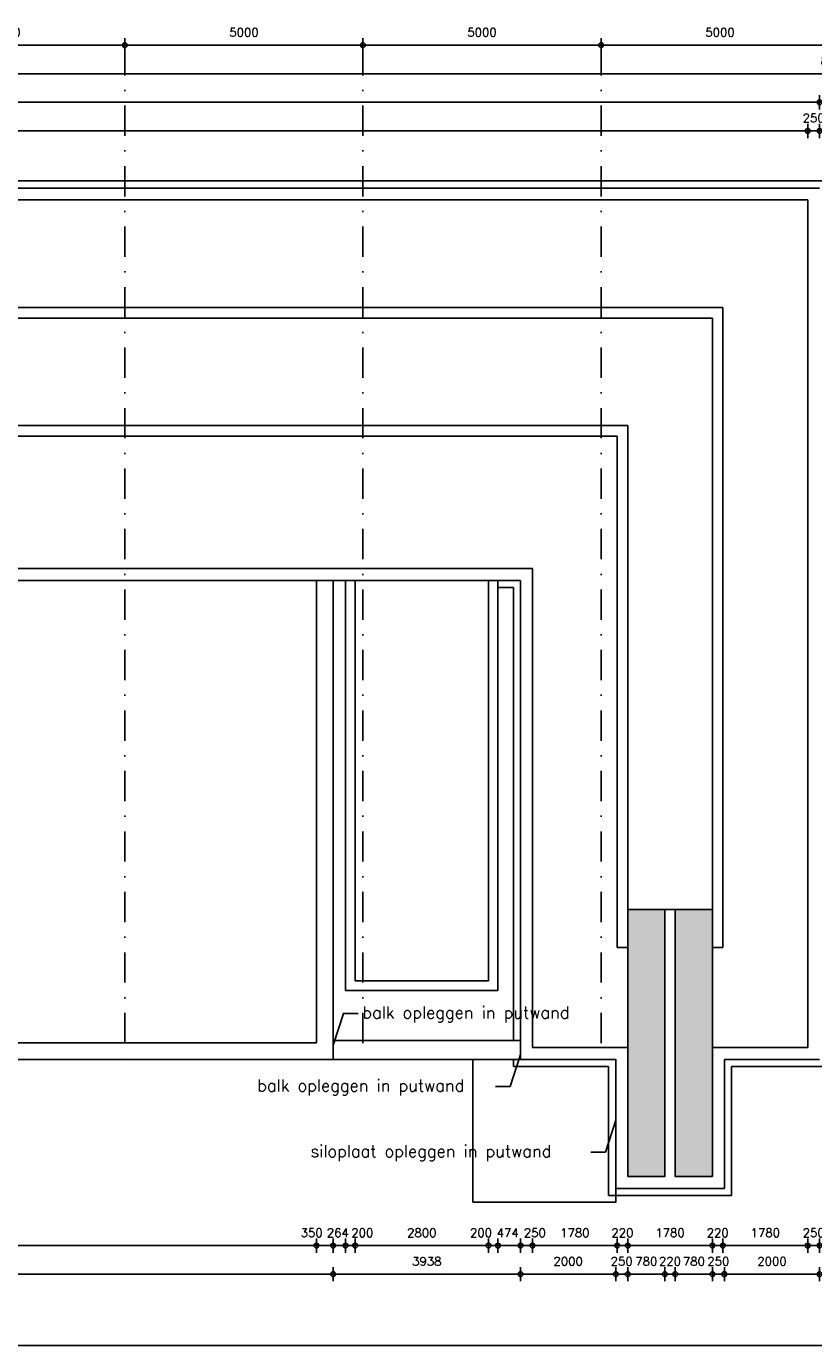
# Model space of a CAD drawing. Extents: x 0 to 139900, y 0 to 143500.
# Tile 20 of 34: x 28431 to 44965, y 60400 to 88104. Entities that reach past the tile are written whole.
import ezdxf

# ---------------------------------------------------------------- set-up
doc = ezdxf.new("R2010")
doc.units = 0
doc.header["$LTSCALE"] = 100
doc.header["$PDMODE"] = 3
doc.header["$PDSIZE"] = -3
doc.linetypes.add('DASHDOT2', pattern=[12.7, 6.35, -3.175, 0, -3.175])
doc.layers.get('0').update_dxf_attribs({"linetype": 'CONTINUOUS'})
doc.layers.get('DEFPOINTS').update_dxf_attribs({"linetype": 'CONTINUOUS'})
for name, color, linetype in [('A--A16--_F123-_SOLID', 27, 'CONTINUOUS'), ('A--A23--_F1---_ROOSTER', 8, 'CONTINUOUS'), ('A--L$2A-', 7, 'CONTINUOUS'), ('A--L$2A-_F123-', 1, 'CONTINUOUS'), ('A--L$7A-_STRAMIEN', 1, 'DASHDOT2'), ('A--L16--_F123-', 3, 'CONTINUOUS'), ('A--M$1A-_F123-_MAATV', 7, 'CONTINUOUS'), ('A--T$1A-_F123-_0_25MM', 2, 'CONTINUOUS')]:
    doc.layers.add(name, color=color, linetype=linetype)
doc.styles.add('0_25', font='ROMANS.shx', dxfattribs={"height": 250})
doc.styles.add('MISO', font='ROMANS.shx')
doc.dimstyles.new('DLV18', dxfattribs={"dimscale": 100, "dimtxt": 1.8, "dimasz": 1, "dimexe": 0, "dimexo": 0, "dimgap": 0, "dimtad": 0, "dimdec": 0, "dimrnd": 1, "dimzin": 0, "dimtxsty": 'MISO', "dimblk1": '$DIMDLV', "dimblk2": '$DIMDLV', "dimsah": 1, "dimcen": 0, "dimse1": 1, "dimse2": 1, "dimclrd": 256, "dimclre": 256, "dimclrt": 1, "dimazin": 3, "dimtfac": 1, "dimtdec": 0, "dimtix": 1, "dimtmove": 0, "dimatfit": 3, "dimtvp": 1.5, "dimtolj": 1, "dimtzin": 0})

# ---------------------------------------------------------------- blocks, each defined once
blk = doc.blocks.new('$DIMDLV')
at = {"color": 0}
for p, q in [((-1, 0), (1, 0)), ((0, -1.5), (0, 1.5))]:
    blk.add_line(p, q, dxfattribs=at)
blk.add_circle((0, 0), 0.5, dxfattribs=at)
blk = doc.blocks.new('*D16')
at = {"layer": 'A--M$1A-_F123-_MAATV', "linetype": 'CONTINUOUS'}
blk.add_line((25600, 87710), (30400, 87710), dxfattribs=at)
at = {"layer": 'DEFPOINTS', "color": 0, "linetype": 'CONTINUOUS'}
for p in [(25500, 87710), (30500, 87710), (30500, 87710)]:
    blk.add_point(p, dxfattribs=at)
at = {"layer": 'A--M$1A-_F123-_MAATV', "linetype": 'CONTINUOUS', "xscale": 100, "yscale": 100, "zscale": 100, "rotation": 180}
blk.add_blockref('$DIMDLV', (25500, 87710), dxfattribs=at)
at = {"layer": 'A--M$1A-_F123-_MAATV', "linetype": 'CONTINUOUS', "xscale": 100, "yscale": 100, "zscale": 100}
blk.add_blockref('$DIMDLV', (30500, 87710), dxfattribs=at)
at = {"layer": 'A--M$1A-_F123-_MAATV', "color": 1, "linetype": 'CONTINUOUS', "insert": (28000, 87980), "char_height": 180, "attachment_point": 5, "style": 'MISO'}
blk.add_mtext('\\A1;5000', dxfattribs=at)
blk = doc.blocks.new('*D22')
at = {"layer": 'A--M$1A-_F123-_MAATV', "linetype": 'CONTINUOUS'}
blk.add_line((35600, 87710), (40400, 87710), dxfattribs=at)
at = {"layer": 'DEFPOINTS', "color": 0, "linetype": 'CONTINUOUS'}
for p in [(35500, 87710), (40500, 87710), (40500, 87710)]:
    blk.add_point(p, dxfattribs=at)
at = {"layer": 'A--M$1A-_F123-_MAATV', "linetype": 'CONTINUOUS', "xscale": 100, "yscale": 100, "zscale": 100, "rotation": 180}
blk.add_blockref('$DIMDLV', (35500, 87710), dxfattribs=at)
at = {"layer": 'A--M$1A-_F123-_MAATV', "linetype": 'CONTINUOUS', "xscale": 100, "yscale": 100, "zscale": 100}
blk.add_blockref('$DIMDLV', (40500, 87710), dxfattribs=at)
at = {"layer": 'A--M$1A-_F123-_MAATV', "color": 1, "linetype": 'CONTINUOUS', "insert": (38000, 87980), "char_height": 180, "attachment_point": 5, "style": 'MISO'}
blk.add_mtext('\\A1;5000', dxfattribs=at)
blk = doc.blocks.new('*D23')
at = {"layer": 'A--M$1A-_F123-_MAATV', "linetype": 'CONTINUOUS'}
blk.add_line((30600, 87710), (35400, 87710), dxfattribs=at)
at = {"layer": 'DEFPOINTS', "color": 0, "linetype": 'CONTINUOUS'}
for p in [(30500, 87710), (35500, 87710), (35500, 87710)]:
    blk.add_point(p, dxfattribs=at)
at = {"layer": 'A--M$1A-_F123-_MAATV', "linetype": 'CONTINUOUS', "xscale": 100, "yscale": 100, "zscale": 100, "rotation": 180}
blk.add_blockref('$DIMDLV', (30500, 87710), dxfattribs=at)
at = {"layer": 'A--M$1A-_F123-_MAATV', "linetype": 'CONTINUOUS', "xscale": 100, "yscale": 100, "zscale": 100}
blk.add_blockref('$DIMDLV', (35500, 87710), dxfattribs=at)
at = {"layer": 'A--M$1A-_F123-_MAATV', "color": 1, "linetype": 'CONTINUOUS', "insert": (33000, 87980), "char_height": 180, "attachment_point": 5, "style": 'MISO'}
blk.add_mtext('\\A1;5000', dxfattribs=at)
blk = doc.blocks.new('*D24')
at = {"layer": 'A--M$1A-_F123-_MAATV', "linetype": 'CONTINUOUS'}
blk.add_line((40600, 87710), (45400, 87710), dxfattribs=at)
at = {"layer": 'DEFPOINTS', "color": 0, "linetype": 'CONTINUOUS'}
for p in [(40500, 87710), (45500, 87710), (45500, 87710)]:
    blk.add_point(p, dxfattribs=at)
at = {"layer": 'A--M$1A-_F123-_MAATV', "linetype": 'CONTINUOUS', "xscale": 100, "yscale": 100, "zscale": 100, "rotation": 180}
blk.add_blockref('$DIMDLV', (40500, 87710), dxfattribs=at)
at = {"layer": 'A--M$1A-_F123-_MAATV', "linetype": 'CONTINUOUS', "xscale": 100, "yscale": 100, "zscale": 100}
blk.add_blockref('$DIMDLV', (45500, 87710), dxfattribs=at)
at = {"layer": 'A--M$1A-_F123-_MAATV', "color": 1, "linetype": 'CONTINUOUS', "insert": (43000, 87980), "char_height": 180, "attachment_point": 5, "style": 'MISO'}
blk.add_mtext('\\A1;5000', dxfattribs=at)
blk = doc.blocks.new('*D67')
at = {"layer": 'A--M$1A-_F123-_MAATV'}
for p, q in [((44740, 85910), (44640, 85910)), ((45090, 85910), (44840, 85910)), ((45190, 85910), (45290, 85910))]:
    blk.add_line(p, q, dxfattribs=at)
at = {"layer": 'DEFPOINTS', "color": 0}
for p in [(44840, 85910), (44840, 84460), (45090, 84310)]:
    blk.add_point(p, dxfattribs=at)
at = {"layer": 'A--M$1A-_F123-_MAATV', "xscale": 100, "yscale": 100, "zscale": 100}
blk.add_blockref('$DIMDLV', (44840, 85910), dxfattribs=at)
at = {"layer": 'A--M$1A-_F123-_MAATV', "xscale": 100, "yscale": 100, "zscale": 100, "rotation": 180}
blk.add_blockref('$DIMDLV', (45090, 85910), dxfattribs=at)
at = {"layer": 'A--M$1A-_F123-_MAATV', "color": 1, "insert": (44965, 86180), "char_height": 180, "attachment_point": 5, "style": 'MISO'}
blk.add_mtext('\\A1;250', dxfattribs=at)
blk = doc.blocks.new('*D68')
at = {"layer": 'A--M$1A-_F123-_MAATV'}
blk.add_line((44740, 85910), (5550, 85910), dxfattribs=at)
at = {"layer": 'DEFPOINTS', "color": 0}
for p in [(5450, 85910), (5450, 84460), (44840, 84460)]:
    blk.add_point(p, dxfattribs=at)
at = {"layer": 'A--M$1A-_F123-_MAATV', "xscale": 100, "yscale": 100, "zscale": 100, "rotation": 180}
blk.add_blockref('$DIMDLV', (5450, 85910), dxfattribs=at)
at = {"layer": 'A--M$1A-_F123-_MAATV', "xscale": 100, "yscale": 100, "zscale": 100}
blk.add_blockref('$DIMDLV', (44840, 85910), dxfattribs=at)
at = {"layer": 'A--M$1A-_F123-_MAATV', "color": 1, "insert": (25145, 86180), "char_height": 180, "attachment_point": 5, "style": 'MISO'}
blk.add_mtext('\\A1;39390', dxfattribs=at)
blk = doc.blocks.new('*D70')
at = {"layer": 'A--M$1A-_F123-_MAATV'}
blk.add_line((5300, 86510), (44990, 86510), dxfattribs=at)
at = {"layer": 'DEFPOINTS', "color": 0}
for p in [(45090, 86510), (5200, 84710), (45090, 84710)]:
    blk.add_point(p, dxfattribs=at)
at = {"layer": 'A--M$1A-_F123-_MAATV', "xscale": 100, "yscale": 100, "zscale": 100, "rotation": 180}
blk.add_blockref('$DIMDLV', (5200, 86510), dxfattribs=at)
at = {"layer": 'A--M$1A-_F123-_MAATV', "xscale": 100, "yscale": 100, "zscale": 100}
blk.add_blockref('$DIMDLV', (45090, 86510), dxfattribs=at)
at = {"layer": 'A--M$1A-_F123-_MAATV', "color": 1, "insert": (25145, 86780), "char_height": 180, "attachment_point": 5, "style": 'MISO'}
blk.add_mtext('\\A1;39890', dxfattribs=at)
blk = doc.blocks.new('*D72')
at = {"layer": 'A--M$1A-_F123-_MAATV'}
blk.add_line((5300, 87110), (85700, 87110), dxfattribs=at)
at = {"layer": 'DEFPOINTS', "color": 0}
for p in [(85800, 87110), (85800, 84860), (5200, 84710)]:
    blk.add_point(p, dxfattribs=at)
at = {"layer": 'A--M$1A-_F123-_MAATV', "xscale": 100, "yscale": 100, "zscale": 100, "rotation": 180}
blk.add_blockref('$DIMDLV', (5200, 87110), dxfattribs=at)
at = {"layer": 'A--M$1A-_F123-_MAATV', "xscale": 100, "yscale": 100, "zscale": 100}
blk.add_blockref('$DIMDLV', (85800, 87110), dxfattribs=at)
at = {"layer": 'A--M$1A-_F123-_MAATV', "color": 1, "insert": (45500, 87380), "char_height": 180, "attachment_point": 5, "style": 'MISO'}
blk.add_mtext('\\A1;80600', dxfattribs=at)
blk = doc.blocks.new('*D85')
at = {"layer": 'A--M$1A-_F123-_MAATV'}
for p, q in [((3400, 66910), (3400, 67010)), ((3400, 66410), (3400, 66810)), ((3400, 66310), (3400, 66210))]:
    blk.add_line(p, q, dxfattribs=at)
at = {"layer": 'DEFPOINTS', "color": 0}
for p in [(3400, 66810), (34872, 66810), (34872, 66410)]:
    blk.add_point(p, dxfattribs=at)
at = {"layer": 'A--M$1A-_F123-_MAATV', "xscale": 100, "yscale": 100, "zscale": 100}
for p, rotation in [((3400, 66810), 270), ((3400, 66410), 90)]:
    blk.add_blockref('$DIMDLV', p, dxfattribs=dict(at, rotation=rotation))
at = {"layer": 'A--M$1A-_F123-_MAATV', "color": 1, "insert": (3130, 66610), "char_height": 180, "attachment_point": 5, "rotation": 90, "style": 'MISO'}
blk.add_mtext('\\A1;400', dxfattribs=at)
blk = doc.blocks.new('*D86')
at = {"layer": 'A--M$1A-_F123-_MAATV'}
blk.add_line((3400, 66910), (3400, 67760), dxfattribs=at)
at = {"layer": 'DEFPOINTS', "color": 0}
for p in [(3400, 67860), (35136, 67860), (34872, 66810)]:
    blk.add_point(p, dxfattribs=at)
at = {"layer": 'A--M$1A-_F123-_MAATV', "xscale": 100, "yscale": 100, "zscale": 100}
for p, rotation in [((3400, 67860), 90), ((3400, 66810), 270)]:
    blk.add_blockref('$DIMDLV', p, dxfattribs=dict(at, rotation=rotation))
at = {"layer": 'A--M$1A-_F123-_MAATV', "color": 1, "insert": (3130, 67335), "char_height": 180, "attachment_point": 5, "rotation": 90, "style": 'MISO'}
blk.add_mtext('\\A1;1050', dxfattribs=at)
blk = doc.blocks.new('*D87')
at = {"layer": 'A--M$1A-_F123-_MAATV'}
for p, q in [((3400, 68160), (3400, 68260)), ((3400, 67860), (3400, 68060)), ((3400, 67760), (3400, 67660))]:
    blk.add_line(p, q, dxfattribs=at)
at = {"layer": 'DEFPOINTS', "color": 0}
for p in [(3400, 68060), (35336, 68060), (35136, 67860)]:
    blk.add_point(p, dxfattribs=at)
at = {"layer": 'A--M$1A-_F123-_MAATV', "xscale": 100, "yscale": 100, "zscale": 100}
for p, rotation in [((3400, 68060), 270), ((3400, 67860), 90)]:
    blk.add_blockref('$DIMDLV', p, dxfattribs=dict(at, rotation=rotation))
at = {"layer": 'A--M$1A-_F123-_MAATV', "color": 1, "insert": (3130, 67960), "char_height": 180, "attachment_point": 5, "rotation": 90, "style": 'MISO'}
blk.add_mtext('\\A1;200', dxfattribs=at)
blk = doc.blocks.new('*D88')
at = {"layer": 'A--M$1A-_F123-_MAATV'}
blk.add_line((3400, 68160), (3400, 76370), dxfattribs=at)
at = {"layer": 'DEFPOINTS', "color": 0}
for p in [(3400, 76470), (35336, 76470), (35336, 68060)]:
    blk.add_point(p, dxfattribs=at)
at = {"layer": 'A--M$1A-_F123-_MAATV', "xscale": 100, "yscale": 100, "zscale": 100}
for p, rotation in [((3400, 76470), 90), ((3400, 68060), 270)]:
    blk.add_blockref('$DIMDLV', p, dxfattribs=dict(at, rotation=rotation))
at = {"layer": 'A--M$1A-_F123-_MAATV', "color": 1, "insert": (3130, 72265), "char_height": 180, "attachment_point": 5, "rotation": 90, "style": 'MISO'}
blk.add_mtext('\\A1;8410', dxfattribs=at)
blk = doc.blocks.new('*D89')
at = {"layer": 'A--M$1A-_F123-_MAATV'}
for p, q in [((3400, 76820), (3400, 76920)), ((3400, 76470), (3400, 76720)), ((3400, 76370), (3400, 76270))]:
    blk.add_line(p, q, dxfattribs=at)
at = {"layer": 'DEFPOINTS', "color": 0}
for p in [(3400, 76720), (5450, 76720), (35336, 76470)]:
    blk.add_point(p, dxfattribs=at)
at = {"layer": 'A--M$1A-_F123-_MAATV', "xscale": 100, "yscale": 100, "zscale": 100}
for p, rotation in [((3400, 76720), 270), ((3400, 76470), 90)]:
    blk.add_blockref('$DIMDLV', p, dxfattribs=dict(at, rotation=rotation))
at = {"layer": 'A--M$1A-_F123-_MAATV', "color": 1, "insert": (3130, 76595), "char_height": 180, "attachment_point": 5, "rotation": 90, "style": 'MISO'}
blk.add_mtext('\\A1;250', dxfattribs=at)
blk = doc.blocks.new('*D97')
at = {"layer": 'A--M$1A-_F123-_MAATV'}
blk.add_line((4000, 84360), (4000, 66760), dxfattribs=at)
at = {"layer": 'DEFPOINTS', "color": 0}
for p in [(5450, 84460), (4000, 66660), (39060, 66660)]:
    blk.add_point(p, dxfattribs=at)
at = {"layer": 'A--M$1A-_F123-_MAATV', "xscale": 100, "yscale": 100, "zscale": 100}
for p, rotation in [((4000, 84460), 90), ((4000, 66660), 270)]:
    blk.add_blockref('$DIMDLV', p, dxfattribs=dict(at, rotation=rotation))
at = {"layer": 'A--M$1A-_F123-_MAATV', "color": 1, "insert": (3730, 75560), "char_height": 180, "attachment_point": 5, "rotation": 90, "style": 'MISO'}
blk.add_mtext('\\A1;17800', dxfattribs=at)
blk = doc.blocks.new('*D98')
at = {"layer": 'A--M$1A-_F123-_MAATV'}
for p, q in [((4000, 66760), (4000, 66860)), ((4000, 66660), (4000, 66410)), ((4000, 66310), (4000, 66210))]:
    blk.add_line(p, q, dxfattribs=at)
at = {"layer": 'DEFPOINTS', "color": 0}
for p in [(39060, 66660), (4000, 66410), (38636, 66410)]:
    blk.add_point(p, dxfattribs=at)
at = {"layer": 'A--M$1A-_F123-_MAATV', "xscale": 100, "yscale": 100, "zscale": 100}
for p, rotation in [((4000, 66660), 270), ((4000, 66410), 90)]:
    blk.add_blockref('$DIMDLV', p, dxfattribs=dict(at, rotation=rotation))
at = {"layer": 'A--M$1A-_F123-_MAATV', "color": 1, "insert": (3730, 66535), "char_height": 180, "attachment_point": 5, "rotation": 90, "style": 'MISO'}
blk.add_mtext('\\A1;250', dxfattribs=at)
blk = doc.blocks.new('*D99')
at = {"layer": 'A--M$1A-_F123-_MAATV'}
blk.add_line((4174, 66310), (4174, 64050), dxfattribs=at)
at = {"layer": 'DEFPOINTS', "color": 0}
for p in [(38810, 66410), (4174, 63950), (41234, 63950)]:
    blk.add_point(p, dxfattribs=at)
at = {"layer": 'A--M$1A-_F123-_MAATV', "xscale": 100, "yscale": 100, "zscale": 100}
for p, rotation in [((4174, 66410), 90), ((4174, 63950), 270)]:
    blk.add_blockref('$DIMDLV', p, dxfattribs=dict(at, rotation=rotation))
at = {"layer": 'A--M$1A-_F123-_MAATV', "color": 1, "insert": (3904, 65180), "char_height": 180, "attachment_point": 5, "rotation": 90, "style": 'MISO'}
blk.add_mtext('\\A1;2460', dxfattribs=at)
blk = doc.blocks.new('*D100')
at = {"layer": 'A--M$1A-_F123-_MAATV'}
for p, q in [((4000, 64050), (4000, 64150)), ((4000, 63950), (4000, 63700)), ((4000, 63600), (4000, 63500))]:
    blk.add_line(p, q, dxfattribs=at)
at = {"layer": 'DEFPOINTS', "color": 0}
for p in [(41060, 63950), (4000, 63700), (40810, 63700)]:
    blk.add_point(p, dxfattribs=at)
at = {"layer": 'A--M$1A-_F123-_MAATV', "xscale": 100, "yscale": 100, "zscale": 100}
for p, rotation in [((4000, 63950), 270), ((4000, 63700), 90)]:
    blk.add_blockref('$DIMDLV', p, dxfattribs=dict(at, rotation=rotation))
at = {"layer": 'A--M$1A-_F123-_MAATV', "color": 1, "insert": (3730, 63825), "char_height": 180, "attachment_point": 5, "rotation": 90, "style": 'MISO'}
blk.add_mtext('\\A1;250', dxfattribs=at)
blk = doc.blocks.new('*D101')
at = {"layer": 'A--M$1A-_F123-_MAATV'}
blk.add_line((1600, 66310), (1600, 63800), dxfattribs=at)
at = {"layer": 'DEFPOINTS', "color": 0}
for p in [(5200, 66410), (1600, 63700), (40810, 63700)]:
    blk.add_point(p, dxfattribs=at)
at = {"layer": 'A--M$1A-_F123-_MAATV', "xscale": 100, "yscale": 100, "zscale": 100}
for p, rotation in [((1600, 66410), 90), ((1600, 63700), 270)]:
    blk.add_blockref('$DIMDLV', p, dxfattribs=dict(at, rotation=rotation))
at = {"layer": 'A--M$1A-_F123-_MAATV', "color": 1, "insert": (1330, 65055), "char_height": 180, "attachment_point": 5, "rotation": 90, "style": 'MISO'}
blk.add_mtext('\\A1;2710', dxfattribs=at)
blk = doc.blocks.new('*D103')
at = {"layer": 'A--M$1A-_F123-_MAATV'}
blk.add_line((5650, 62500), (34422, 62500), dxfattribs=at)
at = {"layer": 'DEFPOINTS', "color": 0}
for p in [(5550, 66760), (34522, 66760), (34522, 62500)]:
    blk.add_point(p, dxfattribs=at)
at = {"layer": 'A--M$1A-_F123-_MAATV', "xscale": 100, "yscale": 100, "zscale": 100, "rotation": 180}
blk.add_blockref('$DIMDLV', (5550, 62500), dxfattribs=at)
at = {"layer": 'A--M$1A-_F123-_MAATV', "xscale": 100, "yscale": 100, "zscale": 100}
blk.add_blockref('$DIMDLV', (34522, 62500), dxfattribs=at)
at = {"layer": 'A--M$1A-_F123-_MAATV', "color": 1, "insert": (20036, 62770), "char_height": 180, "attachment_point": 5, "style": 'MISO'}
blk.add_mtext('\\A1;28972', dxfattribs=at)
blk = doc.blocks.new('*D104')
at = {"layer": 'A--M$1A-_F123-_MAATV'}
blk.add_line((34622, 62500), (34772, 62500), dxfattribs=at)
at = {"layer": 'DEFPOINTS', "color": 0}
for p in [(34522, 66760), (34872, 66410), (34872, 62500)]:
    blk.add_point(p, dxfattribs=at)
at = {"layer": 'A--M$1A-_F123-_MAATV', "xscale": 100, "yscale": 100, "zscale": 100, "rotation": 180}
blk.add_blockref('$DIMDLV', (34522, 62500), dxfattribs=at)
at = {"layer": 'A--M$1A-_F123-_MAATV', "xscale": 100, "yscale": 100, "zscale": 100}
blk.add_blockref('$DIMDLV', (34872, 62500), dxfattribs=at)
at = {"layer": 'A--M$1A-_F123-_MAATV', "color": 1, "insert": (34422, 62770), "char_height": 180, "attachment_point": 5, "style": 'MISO'}
blk.add_mtext('\\A1;350', dxfattribs=at)
blk = doc.blocks.new('*D105')
at = {"layer": 'A--M$1A-_F123-_MAATV'}
blk.add_line((34972, 62500), (35036, 62500), dxfattribs=at)
at = {"layer": 'DEFPOINTS', "color": 0}
for p in [(35136, 67860), (34872, 66410), (35136, 62500)]:
    blk.add_point(p, dxfattribs=at)
at = {"layer": 'A--M$1A-_F123-_MAATV', "xscale": 100, "yscale": 100, "zscale": 100, "rotation": 180}
blk.add_blockref('$DIMDLV', (34872, 62500), dxfattribs=at)
at = {"layer": 'A--M$1A-_F123-_MAATV', "xscale": 100, "yscale": 100, "zscale": 100}
blk.add_blockref('$DIMDLV', (35136, 62500), dxfattribs=at)
at = {"layer": 'A--M$1A-_F123-_MAATV', "color": 1, "insert": (34972, 62770), "char_height": 180, "attachment_point": 5, "style": 'MISO'}
blk.add_mtext('\\A1;264', dxfattribs=at)
blk = doc.blocks.new('*D106')
at = {"layer": 'DEFPOINTS', "color": 0}
for p in [(35336, 68060), (35136, 67860), (35336, 62500)]:
    blk.add_point(p, dxfattribs=at)
at = {"layer": 'A--M$1A-_F123-_MAATV', "xscale": 100, "yscale": 100, "zscale": 100, "rotation": 180}
blk.add_blockref('$DIMDLV', (35136, 62500), dxfattribs=at)
at = {"layer": 'A--M$1A-_F123-_MAATV', "xscale": 100, "yscale": 100, "zscale": 100}
blk.add_blockref('$DIMDLV', (35336, 62500), dxfattribs=at)
at = {"layer": 'A--M$1A-_F123-_MAATV', "color": 1, "insert": (35486, 62770), "char_height": 180, "attachment_point": 5, "style": 'MISO'}
blk.add_mtext('\\A1;200', dxfattribs=at)
blk = doc.blocks.new('*D107')
at = {"layer": 'A--M$1A-_F123-_MAATV'}
blk.add_line((35436, 62500), (38036, 62500), dxfattribs=at)
at = {"layer": 'DEFPOINTS', "color": 0}
for p in [(35336, 68060), (38136, 68060), (38136, 62500)]:
    blk.add_point(p, dxfattribs=at)
at = {"layer": 'A--M$1A-_F123-_MAATV', "xscale": 100, "yscale": 100, "zscale": 100, "rotation": 180}
blk.add_blockref('$DIMDLV', (35336, 62500), dxfattribs=at)
at = {"layer": 'A--M$1A-_F123-_MAATV', "xscale": 100, "yscale": 100, "zscale": 100}
blk.add_blockref('$DIMDLV', (38136, 62500), dxfattribs=at)
at = {"layer": 'A--M$1A-_F123-_MAATV', "color": 1, "insert": (36736, 62770), "char_height": 180, "attachment_point": 5, "style": 'MISO'}
blk.add_mtext('\\A1;2800', dxfattribs=at)
blk = doc.blocks.new('*D108')
at = {"layer": 'DEFPOINTS', "color": 0}
for p in [(38136, 68060), (38336, 67860), (38336, 62500)]:
    blk.add_point(p, dxfattribs=at)
at = {"layer": 'A--M$1A-_F123-_MAATV', "xscale": 100, "yscale": 100, "zscale": 100, "rotation": 180}
blk.add_blockref('$DIMDLV', (38136, 62500), dxfattribs=at)
at = {"layer": 'A--M$1A-_F123-_MAATV', "xscale": 100, "yscale": 100, "zscale": 100}
blk.add_blockref('$DIMDLV', (38336, 62500), dxfattribs=at)
at = {"layer": 'A--M$1A-_F123-_MAATV', "color": 1, "insert": (37980, 62770), "char_height": 180, "attachment_point": 5, "style": 'MISO'}
blk.add_mtext('\\A1;200', dxfattribs=at)
blk = doc.blocks.new('*D109')
at = {"layer": 'A--M$1A-_F123-_MAATV'}
blk.add_line((38436, 62500), (38710, 62500), dxfattribs=at)
at = {"layer": 'DEFPOINTS', "color": 0}
for p in [(38336, 67860), (38810, 66410), (38810, 62500)]:
    blk.add_point(p, dxfattribs=at)
at = {"layer": 'A--M$1A-_F123-_MAATV', "xscale": 100, "yscale": 100, "zscale": 100, "rotation": 180}
blk.add_blockref('$DIMDLV', (38336, 62500), dxfattribs=at)
at = {"layer": 'A--M$1A-_F123-_MAATV', "xscale": 100, "yscale": 100, "zscale": 100}
blk.add_blockref('$DIMDLV', (38810, 62500), dxfattribs=at)
at = {"layer": 'A--M$1A-_F123-_MAATV', "color": 1, "insert": (38538, 62770), "char_height": 180, "attachment_point": 5, "style": 'MISO'}
blk.add_mtext('\\A1;474', dxfattribs=at)
blk = doc.blocks.new('*D110')
at = {"layer": 'A--M$1A-_F123-_MAATV'}
for p, q in [((40740, 62500), (40640, 62500)), ((40840, 62500), (41060, 62500)), ((41160, 62500), (41260, 62500))]:
    blk.add_line(p, q, dxfattribs=at)
at = {"layer": 'DEFPOINTS', "color": 0}
for p in [(40840, 68760), (41060, 68760), (41060, 62500)]:
    blk.add_point(p, dxfattribs=at)
at = {"layer": 'A--M$1A-_F123-_MAATV', "xscale": 100, "yscale": 100, "zscale": 100}
blk.add_blockref('$DIMDLV', (40840, 62500), dxfattribs=at)
at = {"layer": 'A--M$1A-_F123-_MAATV', "xscale": 100, "yscale": 100, "zscale": 100, "rotation": 180}
blk.add_blockref('$DIMDLV', (41060, 62500), dxfattribs=at)
at = {"layer": 'A--M$1A-_F123-_MAATV', "color": 1, "insert": (40950, 62770), "char_height": 180, "attachment_point": 5, "style": 'MISO'}
blk.add_mtext('\\A1;220', dxfattribs=at)
blk = doc.blocks.new('*D111')
at = {"layer": 'A--M$1A-_F123-_MAATV'}
blk.add_line((41160, 62500), (42740, 62500), dxfattribs=at)
at = {"layer": 'DEFPOINTS', "color": 0}
for p in [(41060, 68760), (42840, 68760), (42840, 62500)]:
    blk.add_point(p, dxfattribs=at)
at = {"layer": 'A--M$1A-_F123-_MAATV', "xscale": 100, "yscale": 100, "zscale": 100, "rotation": 180}
blk.add_blockref('$DIMDLV', (41060, 62500), dxfattribs=at)
at = {"layer": 'A--M$1A-_F123-_MAATV', "xscale": 100, "yscale": 100, "zscale": 100}
blk.add_blockref('$DIMDLV', (42840, 62500), dxfattribs=at)
at = {"layer": 'A--M$1A-_F123-_MAATV', "color": 1, "insert": (41950, 62770), "char_height": 180, "attachment_point": 5, "style": 'MISO'}
blk.add_mtext('\\A1;1780', dxfattribs=at)
blk = doc.blocks.new('*D112')
at = {"layer": 'A--M$1A-_F123-_MAATV'}
for p, q in [((42740, 62500), (42640, 62500)), ((42840, 62500), (43060, 62500)), ((43160, 62500), (43260, 62500))]:
    blk.add_line(p, q, dxfattribs=at)
at = {"layer": 'DEFPOINTS', "color": 0}
for p in [(42840, 68760), (43060, 68760), (43060, 62500)]:
    blk.add_point(p, dxfattribs=at)
at = {"layer": 'A--M$1A-_F123-_MAATV', "xscale": 100, "yscale": 100, "zscale": 100}
blk.add_blockref('$DIMDLV', (42840, 62500), dxfattribs=at)
at = {"layer": 'A--M$1A-_F123-_MAATV', "xscale": 100, "yscale": 100, "zscale": 100, "rotation": 180}
blk.add_blockref('$DIMDLV', (43060, 62500), dxfattribs=at)
at = {"layer": 'A--M$1A-_F123-_MAATV', "color": 1, "insert": (42950, 62770), "char_height": 180, "attachment_point": 5, "style": 'MISO'}
blk.add_mtext('\\A1;220', dxfattribs=at)
blk = doc.blocks.new('*D113')
at = {"layer": 'A--M$1A-_F123-_MAATV'}
blk.add_line((43160, 62500), (44740, 62500), dxfattribs=at)
at = {"layer": 'DEFPOINTS', "color": 0}
for p in [(43060, 68760), (44840, 66660), (44840, 62500)]:
    blk.add_point(p, dxfattribs=at)
at = {"layer": 'A--M$1A-_F123-_MAATV', "xscale": 100, "yscale": 100, "zscale": 100, "rotation": 180}
blk.add_blockref('$DIMDLV', (43060, 62500), dxfattribs=at)
at = {"layer": 'A--M$1A-_F123-_MAATV', "xscale": 100, "yscale": 100, "zscale": 100}
blk.add_blockref('$DIMDLV', (44840, 62500), dxfattribs=at)
at = {"layer": 'A--M$1A-_F123-_MAATV', "color": 1, "insert": (43950, 62770), "char_height": 180, "attachment_point": 5, "style": 'MISO'}
blk.add_mtext('\\A1;1780', dxfattribs=at)
blk = doc.blocks.new('*D114')
at = {"layer": 'A--M$1A-_F123-_MAATV'}
for p, q in [((44740, 62500), (44640, 62500)), ((44840, 62500), (45090, 62500)), ((45190, 62500), (45290, 62500))]:
    blk.add_line(p, q, dxfattribs=at)
at = {"layer": 'DEFPOINTS', "color": 0}
for p in [(44840, 66660), (45090, 66410), (45090, 62500)]:
    blk.add_point(p, dxfattribs=at)
at = {"layer": 'A--M$1A-_F123-_MAATV', "xscale": 100, "yscale": 100, "zscale": 100}
blk.add_blockref('$DIMDLV', (44840, 62500), dxfattribs=at)
at = {"layer": 'A--M$1A-_F123-_MAATV', "xscale": 100, "yscale": 100, "zscale": 100, "rotation": 180}
blk.add_blockref('$DIMDLV', (45090, 62500), dxfattribs=at)
at = {"layer": 'A--M$1A-_F123-_MAATV', "color": 1, "insert": (44965, 62770), "char_height": 180, "attachment_point": 5, "style": 'MISO'}
blk.add_mtext('\\A1;250', dxfattribs=at)
blk = doc.blocks.new('*D120')
at = {"layer": 'A--M$1A-_F123-_MAATV'}
blk.add_line((44990, 61900), (43190, 61900), dxfattribs=at)
at = {"layer": 'DEFPOINTS', "color": 0}
for p in [(45090, 66410), (43090, 63700), (43090, 61900)]:
    blk.add_point(p, dxfattribs=at)
at = {"layer": 'A--M$1A-_F123-_MAATV', "xscale": 100, "yscale": 100, "zscale": 100, "rotation": 180}
blk.add_blockref('$DIMDLV', (43090, 61900), dxfattribs=at)
at = {"layer": 'A--M$1A-_F123-_MAATV', "xscale": 100, "yscale": 100, "zscale": 100}
blk.add_blockref('$DIMDLV', (45090, 61900), dxfattribs=at)
at = {"layer": 'A--M$1A-_F123-_MAATV', "color": 1, "insert": (44090, 62170), "char_height": 180, "attachment_point": 5, "style": 'MISO'}
blk.add_mtext('\\A1;2000', dxfattribs=at)
blk = doc.blocks.new('*D121')
at = {"layer": 'A--M$1A-_F123-_MAATV'}
for p, q in [((42740, 61900), (42640, 61900)), ((43090, 61900), (42840, 61900)), ((43190, 61900), (43290, 61900))]:
    blk.add_line(p, q, dxfattribs=at)
at = {"layer": 'DEFPOINTS', "color": 0}
for p in [(42840, 63950), (43090, 63700), (42840, 61900)]:
    blk.add_point(p, dxfattribs=at)
at = {"layer": 'A--M$1A-_F123-_MAATV', "xscale": 100, "yscale": 100, "zscale": 100}
blk.add_blockref('$DIMDLV', (42840, 61900), dxfattribs=at)
at = {"layer": 'A--M$1A-_F123-_MAATV', "xscale": 100, "yscale": 100, "zscale": 100, "rotation": 180}
blk.add_blockref('$DIMDLV', (43090, 61900), dxfattribs=at)
at = {"layer": 'A--M$1A-_F123-_MAATV', "color": 1, "insert": (42965, 62170), "char_height": 180, "attachment_point": 5, "style": 'MISO'}
blk.add_mtext('\\A1;250', dxfattribs=at)
blk = doc.blocks.new('*D122')
at = {"layer": 'A--M$1A-_F123-_MAATV'}
blk.add_line((42740, 61900), (42160, 61900), dxfattribs=at)
at = {"layer": 'DEFPOINTS', "color": 0}
for p in [(42060, 63950), (42840, 63950), (42060, 61900)]:
    blk.add_point(p, dxfattribs=at)
at = {"layer": 'A--M$1A-_F123-_MAATV', "xscale": 100, "yscale": 100, "zscale": 100, "rotation": 180}
blk.add_blockref('$DIMDLV', (42060, 61900), dxfattribs=at)
at = {"layer": 'A--M$1A-_F123-_MAATV', "xscale": 100, "yscale": 100, "zscale": 100}
blk.add_blockref('$DIMDLV', (42840, 61900), dxfattribs=at)
at = {"layer": 'A--M$1A-_F123-_MAATV', "color": 1, "insert": (42450, 62170), "char_height": 180, "attachment_point": 5, "style": 'MISO'}
blk.add_mtext('\\A1;780', dxfattribs=at)
blk = doc.blocks.new('*D123')
at = {"layer": 'A--M$1A-_F123-_MAATV'}
for p, q in [((41740, 61900), (41640, 61900)), ((42060, 61900), (41840, 61900)), ((42160, 61900), (42260, 61900))]:
    blk.add_line(p, q, dxfattribs=at)
at = {"layer": 'DEFPOINTS', "color": 0}
for p in [(41840, 63950), (42060, 63950), (41840, 61900)]:
    blk.add_point(p, dxfattribs=at)
at = {"layer": 'A--M$1A-_F123-_MAATV', "xscale": 100, "yscale": 100, "zscale": 100}
blk.add_blockref('$DIMDLV', (41840, 61900), dxfattribs=at)
at = {"layer": 'A--M$1A-_F123-_MAATV', "xscale": 100, "yscale": 100, "zscale": 100, "rotation": 180}
blk.add_blockref('$DIMDLV', (42060, 61900), dxfattribs=at)
at = {"layer": 'A--M$1A-_F123-_MAATV', "color": 1, "insert": (41950, 62170), "char_height": 180, "attachment_point": 5, "style": 'MISO'}
blk.add_mtext('\\A1;220', dxfattribs=at)
blk = doc.blocks.new('*D124')
at = {"layer": 'A--M$1A-_F123-_MAATV'}
blk.add_line((41740, 61900), (41160, 61900), dxfattribs=at)
at = {"layer": 'DEFPOINTS', "color": 0}
for p in [(41060, 63950), (41840, 63950), (41060, 61900)]:
    blk.add_point(p, dxfattribs=at)
at = {"layer": 'A--M$1A-_F123-_MAATV', "xscale": 100, "yscale": 100, "zscale": 100, "rotation": 180}
blk.add_blockref('$DIMDLV', (41060, 61900), dxfattribs=at)
at = {"layer": 'A--M$1A-_F123-_MAATV', "xscale": 100, "yscale": 100, "zscale": 100}
blk.add_blockref('$DIMDLV', (41840, 61900), dxfattribs=at)
at = {"layer": 'A--M$1A-_F123-_MAATV', "color": 1, "insert": (41450, 62170), "char_height": 180, "attachment_point": 5, "style": 'MISO'}
blk.add_mtext('\\A1;780', dxfattribs=at)
blk = doc.blocks.new('*D125')
at = {"layer": 'A--M$1A-_F123-_MAATV'}
for p, q in [((40710, 61900), (40610, 61900)), ((41060, 61900), (40810, 61900)), ((41160, 61900), (41260, 61900))]:
    blk.add_line(p, q, dxfattribs=at)
at = {"layer": 'DEFPOINTS', "color": 0}
for p in [(41060, 63950), (40810, 63700), (40810, 61900)]:
    blk.add_point(p, dxfattribs=at)
at = {"layer": 'A--M$1A-_F123-_MAATV', "xscale": 100, "yscale": 100, "zscale": 100}
blk.add_blockref('$DIMDLV', (40810, 61900), dxfattribs=at)
at = {"layer": 'A--M$1A-_F123-_MAATV', "xscale": 100, "yscale": 100, "zscale": 100, "rotation": 180}
blk.add_blockref('$DIMDLV', (41060, 61900), dxfattribs=at)
at = {"layer": 'A--M$1A-_F123-_MAATV', "color": 1, "insert": (40935, 62170), "char_height": 180, "attachment_point": 5, "style": 'MISO'}
blk.add_mtext('\\A1;250', dxfattribs=at)
blk = doc.blocks.new('*D126')
at = {"layer": 'A--M$1A-_F123-_MAATV'}
blk.add_line((40710, 61900), (38910, 61900), dxfattribs=at)
at = {"layer": 'DEFPOINTS', "color": 0}
for p in [(38810, 66410), (40810, 63700), (38810, 61900)]:
    blk.add_point(p, dxfattribs=at)
at = {"layer": 'A--M$1A-_F123-_MAATV', "xscale": 100, "yscale": 100, "zscale": 100, "rotation": 180}
blk.add_blockref('$DIMDLV', (38810, 61900), dxfattribs=at)
at = {"layer": 'A--M$1A-_F123-_MAATV', "xscale": 100, "yscale": 100, "zscale": 100}
blk.add_blockref('$DIMDLV', (40810, 61900), dxfattribs=at)
at = {"layer": 'A--M$1A-_F123-_MAATV', "color": 1, "insert": (39810, 62170), "char_height": 180, "attachment_point": 5, "style": 'MISO'}
blk.add_mtext('\\A1;2000', dxfattribs=at)
blk = doc.blocks.new('*D127')
at = {"layer": 'A--M$1A-_F123-_MAATV'}
blk.add_line((38710, 61900), (34972, 61900), dxfattribs=at)
at = {"layer": 'DEFPOINTS', "color": 0}
for p in [(34872, 66410), (38810, 66410), (34872, 61900)]:
    blk.add_point(p, dxfattribs=at)
at = {"layer": 'A--M$1A-_F123-_MAATV', "xscale": 100, "yscale": 100, "zscale": 100, "rotation": 180}
blk.add_blockref('$DIMDLV', (34872, 61900), dxfattribs=at)
at = {"layer": 'A--M$1A-_F123-_MAATV', "xscale": 100, "yscale": 100, "zscale": 100}
blk.add_blockref('$DIMDLV', (38810, 61900), dxfattribs=at)
at = {"layer": 'A--M$1A-_F123-_MAATV', "color": 1, "insert": (36841, 62170), "char_height": 180, "attachment_point": 5, "style": 'MISO'}
blk.add_mtext('\\A1;3938', dxfattribs=at)
blk = doc.blocks.new('*D128')
at = {"layer": 'A--M$1A-_F123-_MAATV'}
blk.add_line((34772, 61900), (5300, 61900), dxfattribs=at)
at = {"layer": 'DEFPOINTS', "color": 0}
for p in [(5200, 66410), (34872, 66410), (5200, 61900)]:
    blk.add_point(p, dxfattribs=at)
at = {"layer": 'A--M$1A-_F123-_MAATV', "xscale": 100, "yscale": 100, "zscale": 100, "rotation": 180}
blk.add_blockref('$DIMDLV', (5200, 61900), dxfattribs=at)
at = {"layer": 'A--M$1A-_F123-_MAATV', "xscale": 100, "yscale": 100, "zscale": 100}
blk.add_blockref('$DIMDLV', (34872, 61900), dxfattribs=at)
at = {"layer": 'A--M$1A-_F123-_MAATV', "color": 1, "insert": (20036, 62170), "char_height": 180, "attachment_point": 5, "style": 'MISO'}
blk.add_mtext('\\A1;29672', dxfattribs=at)
blk = doc.blocks.new('KA-A0-1X')
at = {"layer": 'A--L$2A-_F123-', "color": 4}
blk.add_lwpolyline([(10, 10), (1389, 10), (1389, 831), (10, 831)], close=True, dxfattribs=at)
blk = doc.blocks.new('*D244')
at = {"layer": 'A--M$1A-_F123-_MAATV'}
blk.add_line((38910, 62500), (38960, 62500), dxfattribs=at)
at = {"layer": 'DEFPOINTS', "color": 0}
for p in [(39060, 66660), (38810, 66410), (39060, 62500)]:
    blk.add_point(p, dxfattribs=at)
at = {"layer": 'A--M$1A-_F123-_MAATV', "xscale": 100, "yscale": 100, "zscale": 100, "rotation": 180}
blk.add_blockref('$DIMDLV', (38810, 62500), dxfattribs=at)
at = {"layer": 'A--M$1A-_F123-_MAATV', "xscale": 100, "yscale": 100, "zscale": 100}
blk.add_blockref('$DIMDLV', (39060, 62500), dxfattribs=at)
at = {"layer": 'A--M$1A-_F123-_MAATV', "color": 1, "insert": (39110, 62770), "char_height": 180, "attachment_point": 5, "style": 'MISO'}
blk.add_mtext('\\A1;250', dxfattribs=at)
blk = doc.blocks.new('*D245')
at = {"layer": 'A--M$1A-_F123-_MAATV'}
blk.add_line((39160, 62500), (40740, 62500), dxfattribs=at)
at = {"layer": 'DEFPOINTS', "color": 0}
for p in [(40840, 68760), (39060, 66660), (40840, 62500)]:
    blk.add_point(p, dxfattribs=at)
at = {"layer": 'A--M$1A-_F123-_MAATV', "xscale": 100, "yscale": 100, "zscale": 100, "rotation": 180}
blk.add_blockref('$DIMDLV', (39060, 62500), dxfattribs=at)
at = {"layer": 'A--M$1A-_F123-_MAATV', "xscale": 100, "yscale": 100, "zscale": 100}
blk.add_blockref('$DIMDLV', (40840, 62500), dxfattribs=at)
at = {"layer": 'A--M$1A-_F123-_MAATV', "color": 1, "insert": (39950, 62770), "char_height": 180, "attachment_point": 5, "style": 'MISO'}
blk.add_mtext('\\A1;1780', dxfattribs=at)

msp = doc.modelspace()

# ---------------------------------------------------------------- hatches: boundary and pattern name
at = {"layer": 'A--A16--_F123-_SOLID'}
for points in [[(41060, 63950), (41840, 63950), (41840, 69560), (41060, 69560), (41060, 68760)], [(42840, 63950), (42060, 63950), (42060, 69560), (42840, 69560), (42840, 68760)]]:
    msp.add_hatch(color=16, dxfattribs=at).paths.add_polyline_path(points)

# ---------------------------------------------------------------- linework, layer by layer
at = {"layer": 'A--A16--_F123-_SOLID', "color": 16}
for points in [[(41060, 63950), (41840, 63950), (41840, 69560), (41060, 69560), (41060, 68760), (41060, 68760)], [(42840, 63950), (42060, 63950), (42060, 69560), (42840, 69560), (42840, 68760), (42840, 68760)]]:
    msp.add_lwpolyline(points, close=True, dxfattribs=at)
at = {"layer": 'A--A23--_F1---_ROOSTER'}
msp.add_lwpolyline([(37810, 63410), (40810, 63410), (40810, 66410), (37810, 66410)], close=True, dxfattribs=at)
at = {"layer": 'A--L$7A-_STRAMIEN'}
for p, q in [((30500, 87710), (30500, 66410)), ((35500, 87710), (35500, 66410)), ((40500, 87710), (40500, 66410))]:
    msp.add_line(p, q, dxfattribs=at)
at = {"layer": 'A--L16--_F123-', "color": 1}
for p, q in [((45240, 84860), (5050, 84860)), ((38660, 76320), (38336, 76320)), ((38660, 76320), (38660, 66810)), ((38660, 66410), (38660, 66260)), ((38660, 66260), (40660, 66260)), ((40660, 66260), (40660, 63550)), ((43240, 66260), (45240, 66260)), ((43240, 63550), (43240, 66260)), ((40660, 63550), (43240, 63550))]:
    msp.add_line(p, q, dxfattribs=at)
at = {"layer": 'A--L16--_F123-'}
for p, q in [((45090, 84710), (5200, 84710)), ((44840, 84460), (5450, 84460)), ((44840, 84460), (44840, 66660)), ((43060, 82200), (7550, 82200)), ((43060, 82200), (43060, 68760)), ((42840, 81980), (7550, 81980)), ((42840, 81980), (42840, 68760)), ((41060, 79720), (7550, 79720)), ((41060, 79720), (41060, 68760)), ((40840, 79500), (7550, 79500)), ((40840, 79500), (40840, 68760)), ((38810, 76470), (5200, 76470)), ((39060, 76720), (5450, 76720)), ((34522, 76470), (34522, 66760)), ((34872, 76470), (34872, 66410)), ((38810, 66410), (38810, 76470)), ((39060, 66660), (39060, 76720)), ((41840, 63950), (41840, 69560)), ((42060, 69560), (41840, 69560)), ((42060, 63950), (42060, 69560)), ((40840, 68760), (41060, 68760)), ((42840, 68760), (43060, 68760)), ((34522, 66760), (5550, 66760)), ((39060, 66660), (41060, 66660)), ((41060, 66660), (41060, 63950)), ((42840, 63950), (42840, 66660)), ((42840, 66660), (44840, 66660)), ((34872, 66410), (5200, 66410)), ((38810, 66410), (40810, 66410)), ((40810, 66410), (40810, 63700)), ((43090, 63700), (43090, 66410)), ((43090, 66410), (45090, 66410)), ((41060, 63950), (41840, 63950)), ((42060, 63950), (42840, 63950)), ((40810, 63700), (43090, 63700))]:
    msp.add_line(p, q, dxfattribs=at)
at = {"layer": 'A--L16--_F123-', "color": 2}
for p, q in [((34872, 66810), (38810, 66810)), ((34872, 66410), (38810, 66410))]:
    msp.add_line(p, q, dxfattribs=at)
at = {"layer": 'A--L16--_F123-', "color": 2, "linetype": 'CONTINUOUS'}
for points in [[(33060.3, 83330, 0, 160, 0), (33540.3, 83330, 0, 0, 0), (35863.3, 83330, 0, 0, 0), (35863.3, 83330, 0, 0, 0)], [(41667.2, 83330, 0, 160, 0), (42147.2, 83330, 0, 0, 0), (43950, 83330, 0, 0, 0), (43950, 83330, 0, 0, 0), (43950, 81397.8, 0, 0, 0)], [(36509.4, 80850, 0, 160, 0), (36029.4, 80850, 0, 0, 0), (33706.4, 80850, 0, 0, 0), (33706.4, 80850, 0, 0, 0)], [(41950, 78567.2, 0, 160, 0), (41950, 79047.2, 0, 0, 0), (41950, 80850, 0, 0, 0), (41950, 80850, 0, 0, 0), (40017.8, 80850, 0, 0, 0)], [(28897.8, 78110, 0, 160, 0), (29377.8, 78110, 0, 0, 0), (31700.8, 78110, 0, 0, 0), (31700.8, 78110, 0, 0, 0)], [(37580.2, 78110, 0, 160, 0), (38060.2, 78110, 0, 0, 0), (39863, 78110, 0, 0, 0), (39863, 78110, 0, 0, 0), (39863, 76177.8, 0, 0, 0)], [(43950, 76363.1, 0, 160, 0), (43950, 75883.1, 0, 0, 0), (43950, 73560.2, 0, 0, 0), (43950, 73560.2, 0, 0, 0)], [(41950, 71537.8, 0, 160, 0), (41950, 72017.8, 0, 0, 0), (41950, 74340.8, 0, 0, 0), (41950, 74340.8, 0, 0, 0)], [(39863, 73554.7, 0, 160, 0), (39863, 73074.7, 0, 0, 0), (39863, 70751.8, 0, 0, 0), (39863, 70751.8, 0, 0, 0)]]:
    msp.add_lwpolyline(points, format="xyseb", dxfattribs=at)
at = {"layer": 'A--L16--_F123-'}
msp.add_lwpolyline([(35136, 76470), (35136, 67860), (38336, 67860), (38336, 76470)], dxfattribs=at)
msp.add_lwpolyline([(35336, 68060), (38136, 68060), (38136, 76470), (35336, 76470)], close=True, dxfattribs=at)
at = {"layer": 'A--T$1A-_F123-_0_25MM', "color": 7, "linetype": 'CONTINUOUS'}
for points in [[(34872, 66710), (35091.1, 67376.8), (35397.3, 67376.8)], [(38810, 66510), (38590.9, 65843.2), (38284.7, 65843.2)], [(40810, 65131.9), (40590.9, 64465.1), (40284.7, 64465.1)]]:
    msp.add_lwpolyline(points, dxfattribs=at)

# ---------------------------------------------------------------- block references
at = {"layer": 'A--L$2A-', "xscale": 100, "yscale": 100}
msp.add_blockref('KA-A0-1X', (0, 59400), dxfattribs=at)

# ---------------------------------------------------------------- texts
at = {"layer": 'A--T$1A-_F123-_0_25MM', "linetype": 'CONTINUOUS', "style": '0_25'}
for s, p in [('balk opleggen in putwand', (35486.5, 67270.5)), ('balk opleggen in putwand', (33278.9, 65736.9)), ('siloplaat opleggen in putwand', (34399.6, 64358.8))]:
    msp.add_text(s, height=250, dxfattribs=at).set_placement(p)

# ---------------------------------------------------------------- dimensions: what is measured, and where the dimension line sits
at = {"layer": 'A--M$1A-_F123-_MAATV', "linetype": 'CONTINUOUS'}
for base, p1, p2, picture, middle in [((30500, 87710), (25500, 87710), (30500, 87710), '*D16', (28000, 87980)), ((35500, 87710), (30500, 87710), (35500, 87710), '*D23', (33000, 87980)), ((40500, 87710), (35500, 87710), (40500, 87710), '*D22', (38000, 87980)), ((45500, 87710), (40500, 87710), (45500, 87710), '*D24', (43000, 87980))]:
    dim = msp.add_linear_dim(base=base, p1=p1, p2=p2, dimstyle='DLV18', dxfattribs=at)
    dim.commit()
    dim.dimension.update_dxf_attribs({"geometry": picture, "text_midpoint": middle})
at = {"layer": 'A--M$1A-_F123-_MAATV'}
for base, p1, p2, picture, middle in [((85800, 87110), (5200, 84710), (85800, 84860), '*D72', (45500, 87380)), ((45090, 86510), (5200, 84710), (45090, 84710), '*D70', (25145, 86780)), ((5450, 85910), (44840, 84460), (5450, 84460), '*D68', (25145, 86180)), ((44840, 85910), (45090, 84310), (44840, 84460), '*D67', (44965, 86180)), ((40840, 62500), (39060, 66660), (40840, 68760), '*D245', (39950, 62770)), ((41060, 62500), (40840, 68760), (41060, 68760), '*D110', (40950, 62770)), ((42840, 62500), (41060, 68760), (42840, 68760), '*D111', (41950, 62770)), ((43060, 62500), (42840, 68760), (43060, 68760), '*D112', (42950, 62770)), ((44840, 62500), (43060, 68760), (44840, 66660), '*D113', (43950, 62770)), ((38136, 62500), (35336, 68060), (38136, 68060), '*D107', (36736, 62770)), ((34522, 62500), (5550, 66760), (34522, 66760), '*D103', (20036, 62770)), ((45090, 62500), (44840, 66660), (45090, 66410), '*D114', (44965, 62770)), ((5200, 61900), (34872, 66410), (5200, 66410), '*D128', (20036, 62170)), ((34872, 61900), (38810, 66410), (34872, 66410), '*D127', (36841, 62170)), ((38810, 61900), (40810, 63700), (38810, 66410), '*D126', (39810, 62170)), ((43090, 61900), (45090, 66410), (43090, 63700), '*D120', (44090, 62170)), ((40810, 61900), (41060, 63950), (40810, 63700), '*D125', (40935, 62170)), ((41060, 61900), (41840, 63950), (41060, 63950), '*D124', (41450, 62170)), ((41840, 61900), (42060, 63950), (41840, 63950), '*D123', (41950, 62170)), ((42060, 61900), (42840, 63950), (42060, 63950), '*D122', (42450, 62170)), ((42840, 61900), (43090, 63700), (42840, 63950), '*D121', (42965, 62170))]:
    dim = msp.add_linear_dim(base=base, p1=p1, p2=p2, dimstyle='DLV18', dxfattribs=at)
    dim.commit()
    dim.dimension.update_dxf_attribs({"geometry": picture, "text_midpoint": middle})
for base, p1, p2, picture, middle in [((4000, 66660), (5450, 84460), (39060, 66660), '*D97', (3730, 75560)), ((3400, 76720), (35336, 76470), (5450, 76720), '*D89', (3130, 76595)), ((3400, 76470), (35336, 68060), (35336, 76470), '*D88', (3130, 72265)), ((3400, 68060), (35136, 67860), (35336, 68060), '*D87', (3130, 67960)), ((3400, 67860), (34872, 66810), (35136, 67860), '*D86', (3130, 67335)), ((3400, 66810), (34872, 66410), (34872, 66810), '*D85', (3130, 66610)), ((4000, 66410), (39060, 66660), (38636, 66410), '*D98', (3730, 66535)), ((1600, 63700), (5200, 66410), (40810, 63700), '*D101', (1330, 65055)), ((4174, 63950), (38810, 66410), (41234, 63950), '*D99', (3904, 65180)), ((4000, 63700), (41060, 63950), (40810, 63700), '*D100', (3730, 63825))]:
    dim = msp.add_linear_dim(base=base, p1=p1, p2=p2, angle=90, dimstyle='DLV18', dxfattribs=at)
    dim.commit()
    dim.dimension.update_dxf_attribs({"geometry": picture, "text_midpoint": middle})
for base, p1, p2, picture, middle in [((35336, 62500), (35136, 67860), (35336, 68060), '*D106', (35485.6, 62500)), ((38336, 62500), (38136, 68060), (38336, 67860), '*D108', (37980.4, 62500)), ((35136, 62500), (34872, 66410), (35136, 67860), '*D105', (34971.9, 62500)), ((38810, 62500), (38336, 67860), (38810, 66410), '*D109', (38537.9, 62500)), ((34872, 62500), (34522, 66760), (34872, 66410), '*D104', (34422, 62500)), ((39060, 62500), (38810, 66410), (39060, 66660), '*D244', (39110, 62500))]:
    dim = msp.add_linear_dim(base=base, p1=p1, p2=p2, dimstyle='DLV18', dxfattribs=at)
    dim.commit()
    dim.dimension.update_dxf_attribs({"geometry": picture, "text_midpoint": middle, "dimtype": 160})

doc.saveas('drawing.dxf')
